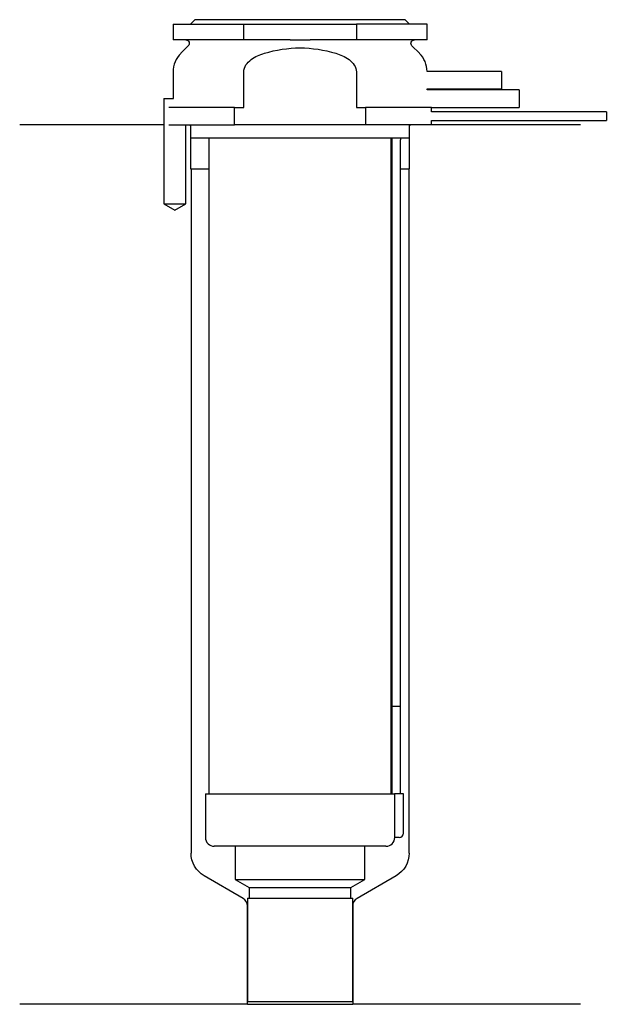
# Model space of a CAD drawing. Header units: inches. Extents: x 26 to 92, y 172 to 284.
import ezdxf

# ---------------------------------------------------------------- set-up
doc = ezdxf.new("R2010")
doc.units = ezdxf.units.IN
for name, color, linetype in [('201', 7, 'Continuous'), ('30', 7, 'Continuous'), ('32', 7, 'Continuous')]:
    doc.layers.add(name, color=color, linetype=linetype)

msp = doc.modelspace()

# ---------------------------------------------------------------- linework, layer by layer
at = {"layer": '201', "color": 113}
for p, q in [((41.98, 272.31), (25.53, 272.31)), ((41.98, 272.31), (41.98, 263.31)), ((44.48, 263.31), (44.48, 272.31)), ((44.93, 272.31), (45.03, 272.21)), ((45.03, 272.21), (45.03, 267.31)), ((70.03, 272.21), (70.13, 272.31)), ((70.03, 267.31), (70.03, 272.21)), ((89.53, 272.31), (72.53, 272.31)), ((45.03, 267.31), (45.08, 267.31)), ((45.08, 267.31), (45.08, 189.24)), ((45.08, 267.31), (47.13, 267.31)), ((67.93, 267.31), (67.98, 267.31)), ((68.98, 267.31), (69.98, 267.31)), ((69.98, 267.31), (70.03, 267.31)), ((69.98, 189.24), (69.98, 267.31)), ((41.98, 263.31), (43.23, 262.59)), ((43.23, 262.59), (44.48, 263.31)), ((51.02, 184.07), (46.58, 186.64)), ((68.48, 186.64), (64.03, 184.07)), ((51.52, 171.98), (51.52, 183.2)), ((63.53, 183.2), (63.53, 171.98)), ((51.52, 171.98), (25.53, 171.98)), ((51.52, 171.98), (63.53, 171.98)), ((89.53, 171.98), (63.53, 171.98))]:
    msp.add_line(p, q, dxfattribs=at)
at = {"layer": '201', "color": 113, "extrusion": (0, 0, -1)}
for centre, start, end in [((-48.08, 189.24), 300, 360), ((-66.98, 189.24), 180, 240)]:
    msp.add_arc(centre, 3, start, end, dxfattribs=at)
at = {"layer": '201', "color": 113}
for centre, start, end in [((50.52, 183.2), 0, 60), ((64.53, 183.2), 120, 180)]:
    msp.add_arc(centre, 1, start, end, dxfattribs=at)
at = {"layer": '30', "color": 113}
for p, q in [((45.53, 284.31), (45.03, 283.81)), ((69.53, 284.31), (45.53, 284.31)), ((70.03, 283.81), (69.53, 284.31)), ((43.03, 283.81), (43.03, 282.01)), ((43.03, 283.81), (51.1, 283.81)), ((51.1, 282.01), (51.1, 283.81)), ((51.1, 283.81), (63.95, 283.81)), ((63.95, 283.81), (63.95, 282.01)), ((72.03, 283.81), (63.95, 283.81)), ((72.03, 282.01), (72.03, 283.81)), ((51.1, 282.01), (43.03, 282.01)), ((56.38, 282.01), (51.1, 282.01)), ((63.95, 282.01), (58.67, 282.01)), ((72.03, 282.01), (63.95, 282.01)), ((44.76, 281.33), (43.9, 280.48)), ((71.15, 280.48), (70.29, 281.33)), ((43.03, 278.35), (43.03, 275.31)), ((51.1, 274.31), (51.1, 278.35)), ((63.95, 278.35), (63.95, 274.31)), ((72.03, 276.31), (72.03, 276.41)), ((41.98, 275.31), (43.08, 275.31)), ((41.98, 275.31), (41.98, 263.31)), ((50.04, 274.31), (42.56, 274.31)), ((50.04, 272.31), (50.04, 274.31)), ((50.04, 274.31), (51.1, 274.31)), ((63.95, 274.31), (65.01, 274.31)), ((72.53, 274.31), (65.01, 274.31)), ((65.01, 274.31), (65.01, 272.31)), ((72.53, 273.81), (72.53, 274.31)), ((92.48, 273.81), (72.53, 273.81)), ((92.48, 273.81), (92.48, 272.81)), ((42.56, 272.31), (50.04, 272.31)), ((44.48, 263.31), (44.48, 272.31)), ((45.03, 272.31), (45.03, 270.81)), ((65.01, 272.31), (50.04, 272.31)), ((72.53, 272.31), (65.01, 272.31)), ((70.03, 270.81), (70.03, 272.31)), ((72.53, 272.31), (72.53, 272.81)), ((72.53, 272.81), (92.48, 272.81)), ((70.03, 270.81), (45.03, 270.81)), ((47.13, 270.81), (47.13, 196.01)), ((67.93, 196.01), (67.93, 270.81)), ((67.98, 270.31), (67.98, 206.01)), ((68.98, 206.01), (68.98, 270.31)), ((41.98, 263.31), (44.48, 263.31)), ((67.98, 206.01), (68.98, 206.01)), ((67.98, 206.01), (67.98, 196.01)), ((67.98, 206.01), (68.98, 206.01)), ((68.98, 196.01), (68.98, 206.01)), ((46.73, 196.01), (46.73, 191.01)), ((46.73, 196.01), (68.29, 196.01)), ((68.29, 196.01), (68.29, 191.51)), ((69.33, 196.01), (68.29, 196.01)), ((69.33, 191.51), (69.33, 196.01)), ((68.83, 191.01), (68.32, 191.01)), ((67.33, 190.01), (47.73, 190.01)), ((50.13, 190.01), (50.13, 186.23)), ((64.93, 186.23), (64.93, 190.01)), ((50.13, 186.23), (51.72, 185.31)), ((50.13, 186.23), (64.93, 186.23)), ((63.33, 185.31), (64.93, 186.23)), ((51.72, 185.31), (63.33, 185.31)), ((51.72, 185.31), (51.72, 184.11)), ((63.33, 184.11), (63.33, 185.31)), ((51.52, 184.11), (63.53, 184.11)), ((51.52, 184.11), (51.52, 172.31)), ((63.53, 172.31), (63.53, 184.11)), ((51.52, 172.31), (63.53, 172.31))]:
    msp.add_line(p, q, dxfattribs=at)
at = {"layer": '30', "color": 113, "extrusion": (0, 0, -1)}
for centre, radius, start, end in [((-44.48, 281.61), 0.4, 90, 225), ((-70.58, 281.61), 0.4, -45, 90), ((-71.48, 270.31), 2.5, 0, 11.5383)]:
    msp.add_arc(centre, radius, start, end, dxfattribs=at)
at = {"layer": '30', "color": 113}
for centre, radius, start, end in [((46.03, 278.35), 3, 135, 180), ((69.03, 278.35), 3, 1.1144, 45), ((71.48, 270.31), 3.5, 171.7861, 180), ((47.73, 191.01), 1, 180, 270), ((67.33, 191.01), 1, -90, 0), ((68.83, 191.51), 0.5, -90, 0)]:
    msp.add_arc(centre, radius, start, end, dxfattribs=at)
for points, knots in [([(56.38, 282.01), (56.58, 282.01), (56.77, 282.01), (57.05, 282.01), (57.15, 282.01), (57.29, 282.01), (57.34, 282.01), (57.44, 282.01), (57.49, 282.01), (57.91, 282.01), (58.29, 282.01), (58.67, 282.01)], [0, 0, 0, 0, 0.25, 0.25, 0.375, 0.375, 0.4375, 0.4375, 0.5, 0.5, 1, 1, 1, 1]), ([(53.46, 280.48), (54.78, 280.87), (56.15, 281.1), (58.91, 281.1), (60.28, 280.87), (61.59, 280.48)], [0, 0, 0, 0, 0.5, 0.5, 1, 1, 1, 1]), ([(51.1, 278.35), (51.1, 278.92), (51.49, 279.43), (52.39, 280.1), (52.92, 280.32), (53.46, 280.48)], [0, 0, 0, 0, 0.5, 0.5, 1, 1, 1, 1]), ([(61.59, 280.48), (62.13, 280.32), (62.66, 280.1), (63.57, 279.42), (63.95, 278.92), (63.95, 278.35)], [0, 0, 0, 0, 0.5, 0.5, 1, 1, 1, 1]), ([(68.29, 191.51), (68.29, 191.46), (68.29, 191.4), (68.3, 191.3), (68.3, 191.25), (68.3, 191.16), (68.31, 191.12), (68.31, 191.06), (68.31, 191.04), (68.32, 191.03), (68.32, 191.02), (68.32, 191.01)], [0, 0, 0, 0, 0.208474, 0.208474, 0.417184, 0.417184, 0.626081, 0.626081, 0.836339, 0.836339, 1, 1, 1, 1])]:
    msp.add_open_spline(points, degree=3, knots=knots, dxfattribs=at)
at = {"layer": '32', "color": 113}
for p, q in [((80.53, 278.41), (72.02, 278.41)), ((80.53, 278.41), (80.53, 276.41)), ((72.03, 276.41), (80.53, 276.41)), ((82.53, 276.31), (72.03, 276.31)), ((82.53, 276.31), (82.53, 274.31)), ((72.53, 274.31), (82.53, 274.31))]:
    msp.add_line(p, q, dxfattribs=at)

doc.saveas('drawing.dxf')
